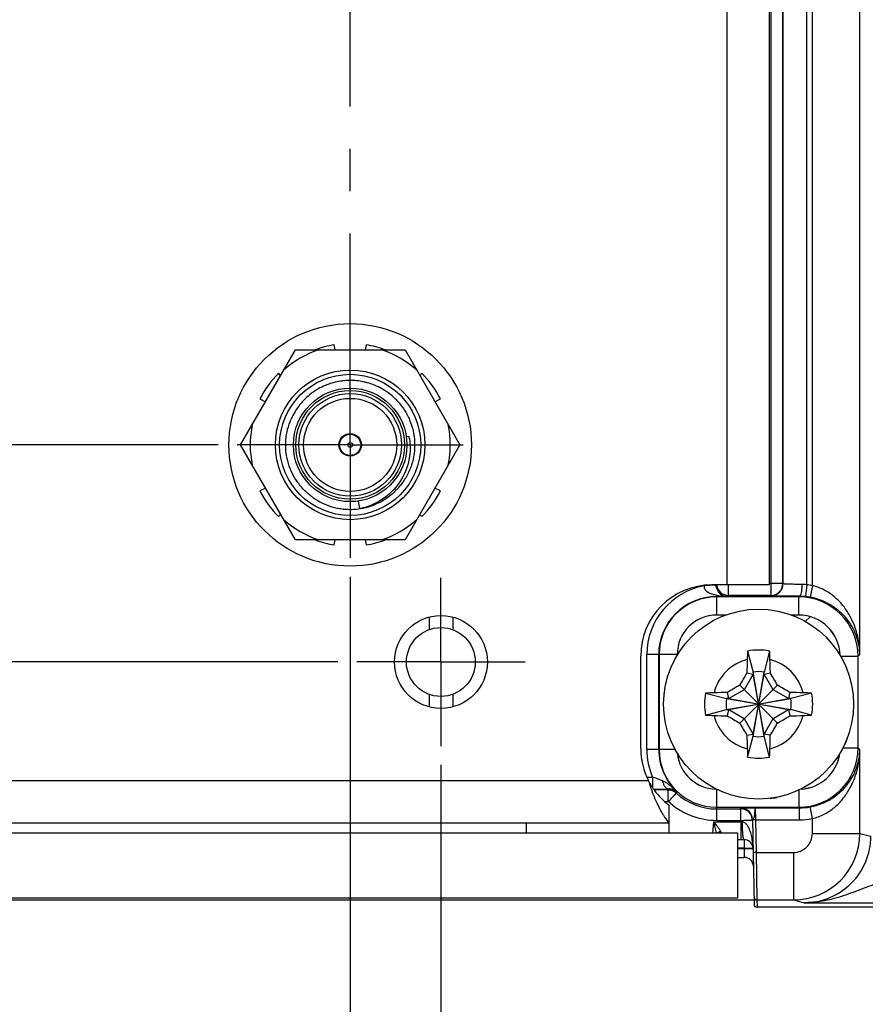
# Model space of a CAD drawing. Header units: inches. Extents: x 0 to 34, y 0 to 22.
# Tile 8 of 41: x 9.9 to 12.7, y 7.8 to 11. Entities that reach past the tile are written whole.
import ezdxf

# ---------------------------------------------------------------- set-up
doc = ezdxf.new("R2010")
doc.units = ezdxf.units.IN
doc.header["$LTSCALE"] = 1.87
doc.header["$MEASUREMENT"] = 0
doc.linetypes.add('CENTER', pattern=[0.6, 0.375, -0.075, 0.075, -0.075])
doc.layers.get('0').update_dxf_attribs({"linetype": 'CONTINUOUS'})
for name, color, linetype in [('02___PRT_ALL_AXES', 7, 'CONTINUOUS'), ('COSMETIC', 7, 'CONTINUOUS'), ('DIMENSIONS', 7, 'CONTINUOUS')]:
    doc.layers.add(name, color=color, linetype=linetype)
doc.styles.get("Standard").update_dxf_attribs({"font": 'txt', "width": 0.8})
doc.dimstyles.new('DIMSTYLE_1', dxfattribs={"dimtxt": 0.125, "dimasz": 0.18, "dimexe": 0.125, "dimexo": 0.0625, "dimgap": 0.03125, "dimtad": 0, "dimtih": 1, "dimtoh": 1, "dimlfac": 0.5, "dimzin": 4, "dimdsep": 46, "dimtxsty": 'STANDARD', "dimblk": '_FILLED', "dimblk1": '_FILLED', "dimblk2": '_FILLED', "dimcen": 0.09, "dimadec": 0, "dimazin": 0, "dimtp": 0.01, "dimtm": 0.01, "dimtfac": 1, "dimtofl": 0, "dimtmove": 0, "dimatfit": 3, "dimldrblk": '_FILLED', "dimfxl": 1, "dimtolj": 1, "dimtzin": 4, "dimarcsym": 0})

# ---------------------------------------------------------------- blocks, each defined once
blk = doc.blocks.new('*D5')
at = {"layer": 'DIMENSIONS', "color": 2, "linetype": 'CONTINUOUS'}
blk.add_line((10.9681, 9.191), (10.9681, 7.4074), dxfattribs=at)
at = {"layer": 'DIMENSIONS', "color": 2, "linetype": 'CONTINUOUS', "insert": (10.9056, 7.3449), "char_height": 0.125, "width": 1.125, "attachment_point": 3, "rotation": 90, "line_spacing_factor": 0.9}
blk.add_mtext('3.29{\\Ftxt.shx;\\W1.000000;\\H0.125000; }[83.5]', dxfattribs=at)
blk = doc.blocks.new('_FILLED')
at = {"color": 0, "linetype": 'BYBLOCK'}
blk.add_solid([(0, 0), (-1, 0.174), (-1, -0.174)], dxfattribs=at)
blk = doc.blocks.new('*D6')
at = {"layer": 'DIMENSIONS', "color": 2, "linetype": 'CONTINUOUS'}
blk.add_line((11.2691, 8.5672), (11.2691, 7.4074), dxfattribs=at)
at = {"layer": 'DIMENSIONS', "color": 2, "linetype": 'CONTINUOUS', "insert": (11.2066, 7.3449), "char_height": 0.125, "width": 1.125, "attachment_point": 3, "rotation": 90, "line_spacing_factor": 0.9}
blk.add_mtext('3.44{\\Ftxt.shx;\\W1.000000;\\H0.125000; }[87.3]', dxfattribs=at)
blk = doc.blocks.new('*D7')
at = {"layer": 'DIMENSIONS', "color": 2, "linetype": 'CONTINUOUS'}
blk.add_line((13.9132, 10.049), (13.9132, 7.4074), dxfattribs=at)
at = {"layer": 'DIMENSIONS', "color": 2, "linetype": 'CONTINUOUS', "insert": (13.8507, 7.3449), "char_height": 0.125, "width": 1.225, "attachment_point": 3, "rotation": 90, "line_spacing_factor": 0.9}
blk.add_mtext('4.76{\\Ftxt.shx;\\W1.000000;\\H0.125000; }[120.9]', dxfattribs=at)
blk = doc.blocks.new('*D8')
at = {"layer": 'DIMENSIONS', "color": 2, "linetype": 'CONTINUOUS'}
blk.add_line((16.0232, 10.049), (16.0232, 7.4074), dxfattribs=at)
at = {"layer": 'DIMENSIONS', "color": 2, "linetype": 'CONTINUOUS', "insert": (15.9607, 7.3449), "char_height": 0.125, "width": 1.225, "attachment_point": 3, "rotation": 90, "line_spacing_factor": 0.9}
blk.add_mtext('5.82{\\Ftxt.shx;\\W1.000000;\\H0.125000; }[147.7]', dxfattribs=at)
blk = doc.blocks.new('*D9')
at = {"layer": 'DIMENSIONS', "color": 2, "linetype": 'CONTINUOUS'}
blk.add_line((18.1332, 10.049), (18.1332, 7.4074), dxfattribs=at)
at = {"layer": 'DIMENSIONS', "color": 2, "linetype": 'CONTINUOUS', "insert": (18.0707, 7.3449), "char_height": 0.125, "width": 1.225, "attachment_point": 3, "rotation": 90, "line_spacing_factor": 0.9}
blk.add_mtext('6.87{\\Ftxt.shx;\\W1.000000;\\H0.125000; }[174.5]', dxfattribs=at)
blk = doc.blocks.new('*D10')
at = {"layer": 'DIMENSIONS', "color": 2, "linetype": 'CONTINUOUS'}
blk.add_line((20.2432, 10.049), (20.2432, 7.4074), dxfattribs=at)
at = {"layer": 'DIMENSIONS', "color": 2, "linetype": 'CONTINUOUS', "insert": (20.1807, 7.3449), "char_height": 0.125, "width": 1.225, "attachment_point": 3, "rotation": 90, "line_spacing_factor": 0.9}
blk.add_mtext('7.93{\\Ftxt.shx;\\W1.000000;\\H0.125000; }[201.3]', dxfattribs=at)
blk = doc.blocks.new('*D11')
at = {"layer": 'DIMENSIONS', "color": 2, "linetype": 'CONTINUOUS'}
blk.add_line((21.2982, 10.429), (21.2982, 7.4074), dxfattribs=at)
at = {"layer": 'DIMENSIONS', "color": 2, "linetype": 'CONTINUOUS', "insert": (21.2357, 7.3449), "char_height": 0.125, "width": 1.225, "attachment_point": 3, "rotation": 90, "line_spacing_factor": 0.9}
blk.add_mtext('8.45{\\Ftxt.shx;\\W1.000000;\\H0.125000; }[214.7]', dxfattribs=at)
blk = doc.blocks.new('*D12')
at = {"layer": 'DIMENSIONS', "color": 2, "linetype": 'CONTINUOUS'}
blk.add_line((22.3532, 10.049), (22.3532, 7.4074), dxfattribs=at)
at = {"layer": 'DIMENSIONS', "color": 2, "linetype": 'CONTINUOUS', "insert": (22.2907, 7.3449), "char_height": 0.125, "width": 1.225, "attachment_point": 3, "rotation": 90, "line_spacing_factor": 0.9}
blk.add_mtext('8.98{\\Ftxt.shx;\\W1.000000;\\H0.125000; }[228.1]', dxfattribs=at)
blk = doc.blocks.new('*D13')
at = {"layer": 'DIMENSIONS', "color": 2, "linetype": 'CONTINUOUS'}
blk.add_line((24.4632, 10.049), (24.4632, 7.4074), dxfattribs=at)
at = {"layer": 'DIMENSIONS', "color": 2, "linetype": 'CONTINUOUS', "insert": (24.4007, 7.3449), "char_height": 0.125, "width": 1.325, "attachment_point": 3, "rotation": 90, "line_spacing_factor": 0.9}
blk.add_mtext('10.04{\\Ftxt.shx;\\W1.000000;\\H0.125000; }[254.9]', dxfattribs=at)
blk = doc.blocks.new('*D14')
at = {"layer": 'DIMENSIONS', "color": 2, "linetype": 'CONTINUOUS'}
blk.add_line((26.5732, 10.049), (26.5732, 7.4074), dxfattribs=at)
at = {"layer": 'DIMENSIONS', "color": 2, "linetype": 'CONTINUOUS', "insert": (26.5107, 7.3449), "char_height": 0.125, "width": 1.325, "attachment_point": 3, "rotation": 90, "line_spacing_factor": 0.9}
blk.add_mtext('11.09{\\Ftxt.shx;\\W1.000000;\\H0.125000; }[281.7]', dxfattribs=at)
blk = doc.blocks.new('*D15')
at = {"layer": 'DIMENSIONS', "color": 2, "linetype": 'CONTINUOUS'}
blk.add_line((28.6832, 10.049), (28.6832, 7.4074), dxfattribs=at)
at = {"layer": 'DIMENSIONS', "color": 2, "linetype": 'CONTINUOUS', "insert": (28.6207, 7.3449), "char_height": 0.125, "width": 1.325, "attachment_point": 3, "rotation": 90, "line_spacing_factor": 0.9}
blk.add_mtext('12.15{\\Ftxt.shx;\\W1.000000;\\H0.125000; }[308.5]', dxfattribs=at)
blk = doc.blocks.new('*D20')
at = {"layer": 'DIMENSIONS', "color": 2, "linetype": 'CONTINUOUS'}
blk.add_line((10.9276, 8.9087), (3.5815, 8.9087), dxfattribs=at)
at = {"layer": 'DIMENSIONS', "color": 2, "linetype": 'CONTINUOUS', "insert": (3.519, 8.9712), "char_height": 0.125, "width": 1.025, "attachment_point": 3, "line_spacing_factor": 0.9}
blk.add_mtext('.41{\\Ftxt.shx;\\W1.000000;\\H0.125000; }[10.3]', dxfattribs=at)
blk = doc.blocks.new('*D21')
at = {"layer": 'DIMENSIONS', "color": 2, "linetype": 'CONTINUOUS'}
blk.add_line((10.5306, 9.6285), (3.5815, 9.6285), dxfattribs=at)
at = {"layer": 'DIMENSIONS', "color": 2, "linetype": 'CONTINUOUS', "insert": (3.519, 9.691), "char_height": 0.125, "width": 1.025, "attachment_point": 3, "line_spacing_factor": 0.9}
blk.add_mtext('.77{\\Ftxt.shx;\\W1.000000;\\H0.125000; }[19.5]', dxfattribs=at)
blk = doc.blocks.new('*D22')
at = {"layer": 'DIMENSIONS', "color": 2, "linetype": 'CONTINUOUS'}
blk.add_line((10.5306, 12.0439), (3.5815, 12.0439), dxfattribs=at)
at = {"layer": 'DIMENSIONS', "color": 2, "linetype": 'CONTINUOUS', "insert": (3.519, 12.1064), "char_height": 0.125, "width": 1.125, "attachment_point": 3, "line_spacing_factor": 0.9}
blk.add_mtext('1.97{\\Ftxt.shx;\\W1.000000;\\H0.125000; }[50.2]', dxfattribs=at)
blk = doc.blocks.new('*D26')
at = {"layer": 'DIMENSIONS', "color": 2, "linetype": 'CONTINUOUS'}
for p, q in [((10.4998, 13.4675), (10.3296, 13.3218)), ((10.9908, 13.4675), (10.4998, 13.4675)), ((10.3296, 13.3218), (3.5815, 13.3218))]:
    blk.add_line(p, q, dxfattribs=at)
at = {"layer": 'DIMENSIONS', "color": 2, "linetype": 'CONTINUOUS', "insert": (3.519, 13.3843), "char_height": 0.125, "width": 1.125, "attachment_point": 3, "line_spacing_factor": 0.9}
blk.add_mtext('2.69{\\Ftxt.shx;\\W1.000000;\\H0.125000; }[68.2]', dxfattribs=at)

msp = doc.modelspace()

# ---------------------------------------------------------------- linework, layer by layer
at = {"color": 7, "linetype": 'CONTINUOUS'}
for p, q in [((12.5008, 9.162), (12.5008, 14.789)), ((12.6583, 8.9331), (12.6583, 14.789)), ((12.3631, 14.6767), (12.3631, 9.1293)), ((12.4025, 14.6767), (12.4025, 9.1687)), ((12.4033, 9.1679), (12.4033, 14.6774)), ((12.482, 9.1647), (12.482, 14.6774)), ((10.9182, 9.9435), (10.9155, 9.9603)), ((11.0207, 9.9603), (11.018, 9.9435)), ((10.7375, 9.8591), (10.7305, 9.8661)), ((11.2057, 9.8661), (11.1987, 9.8591)), ((10.6687, 9.781), (10.6871, 9.7717)), ((11.2492, 9.7717), (11.2675, 9.781)), ((10.6871, 9.4853), (10.6687, 9.4759)), ((11.2675, 9.4759), (11.2492, 9.4853)), ((10.7305, 9.3909), (10.7375, 9.3979)), ((11.1987, 9.3979), (11.2057, 9.3909)), ((10.9155, 9.2966), (10.9182, 9.3135)), ((11.018, 9.3135), (11.0207, 9.2966)), ((12.1808, 9.1637), (12.1415, 9.1611)), ((12.2224, 9.1293), (12.2224, 9.1643)), ((12.4025, 9.1687), (12.3575, 9.1687)), ((12.4033, 9.1679), (12.4025, 9.1687)), ((12.482, 9.1647), (12.478, 9.1255)), ((12.5008, 9.162), (12.4937, 9.1233)), ((12.2073, 9.1258), (12.1835, 9.1256)), ((12.1837, 9.0643), (12.1837, 9.1243)), ((12.4558, 9.1243), (12.1837, 9.1243)), ((12.2073, 9.1258), (12.2191, 9.1261)), ((12.2224, 9.1293), (12.2191, 9.1261)), ((12.3631, 9.1293), (12.2224, 9.1293)), ((12.3639, 9.1285), (12.3631, 9.1293)), ((12.4558, 9.1243), (12.4581, 9.1265)), ((12.4558, 9.0643), (12.4558, 9.1243)), ((11.2295, 9.0559), (11.2295, 9.0159)), ((11.3083, 9.0561), (11.3083, 9.0159)), ((12.2135, 9.0643), (12.1837, 9.0643)), ((12.4558, 9.0643), (12.4316, 9.0643)), ((11.9519, 8.6182), (11.9519, 8.9332)), ((12.0526, 8.9332), (11.9519, 8.9332)), ((11.9912, 8.6182), (11.9912, 8.9332)), ((11.9926, 8.9332), (11.9926, 8.6182)), ((12.0526, 8.9332), (12.0526, 8.931)), ((12.286, 8.9447), (12.3042, 8.8753)), ((12.3591, 8.9447), (12.3409, 8.8753)), ((12.5946, 8.9274), (12.6527, 8.9274)), ((12.6583, 8.9331), (12.6527, 8.9274)), ((12.6527, 8.6239), (12.6527, 8.9274)), ((12.3042, 8.868), (12.2747, 8.8168)), ((12.2837, 8.8723), (12.3042, 8.868)), ((12.3409, 8.6625), (12.3042, 8.8753)), ((12.3042, 8.8753), (12.3042, 8.868)), ((12.3042, 8.6625), (12.3409, 8.8753)), ((12.3409, 8.6698), (12.3042, 8.868)), ((12.3042, 8.6698), (12.3409, 8.868)), ((12.3409, 8.868), (12.3409, 8.8753)), ((12.3409, 8.868), (12.3614, 8.8723)), ((12.3704, 8.8168), (12.3409, 8.868)), ((12.2747, 8.8168), (12.2235, 8.7872)), ((12.2598, 8.8317), (12.3853, 8.7061)), ((12.2598, 8.7061), (12.3853, 8.8317)), ((12.4216, 8.7872), (12.3704, 8.8168)), ((11.2295, 8.8015), (11.2295, 8.7614)), ((11.3083, 8.8015), (11.3083, 8.7613)), ((12.1468, 8.8054), (12.2162, 8.7872)), ((12.2162, 8.7872), (12.4289, 8.7506)), ((12.2235, 8.7872), (12.2162, 8.7872)), ((12.2162, 8.7506), (12.4289, 8.7872)), ((12.2235, 8.7872), (12.2191, 8.8077)), ((12.2235, 8.7872), (12.4216, 8.7506)), ((12.2235, 8.7506), (12.4216, 8.7872)), ((12.4259, 8.8077), (12.4216, 8.7872)), ((12.4289, 8.7872), (12.4216, 8.7872)), ((12.4983, 8.8054), (12.4289, 8.7872)), ((12.1468, 8.7324), (12.2162, 8.7506)), ((12.2162, 8.7506), (12.2235, 8.7506)), ((12.2191, 8.7301), (12.2235, 8.7506)), ((12.2235, 8.7506), (12.2747, 8.721)), ((12.3704, 8.721), (12.4216, 8.7506)), ((12.4216, 8.7506), (12.4259, 8.7301)), ((12.4216, 8.7506), (12.4289, 8.7506)), ((12.4983, 8.7324), (12.4289, 8.7506)), ((12.2747, 8.721), (12.3042, 8.6698)), ((12.3409, 8.6698), (12.3704, 8.721)), ((12.2837, 8.6655), (12.3042, 8.6698)), ((12.286, 8.5931), (12.3042, 8.6625)), ((12.3042, 8.6698), (12.3042, 8.6625)), ((12.3409, 8.6625), (12.3409, 8.6698)), ((12.3614, 8.6655), (12.3409, 8.6698)), ((12.3591, 8.5931), (12.3409, 8.6625)), ((12.602, 8.6239), (12.6527, 8.6239)), ((12.6527, 8.6239), (12.6583, 8.6183)), ((12.046, 8.6182), (11.9519, 8.6182)), ((12.6583, 8.34), (12.6583, 8.6183)), ((11.953, 8.5267), (11.9707, 8.5267)), ((11.9707, 8.5267), (11.9707, 8.4923)), ((12.0231, 8.4843), (11.9762, 8.4843)), ((12.0231, 8.4464), (12.0231, 8.4843)), ((12.1837, 8.3834), (12.1837, 8.4863)), ((12.4558, 8.4836), (12.4558, 8.4271)), ((12.0102, 8.4464), (12.0231, 8.4464)), ((12.0231, 8.4464), (12.0236, 8.4462)), ((12.1837, 8.4271), (12.4558, 8.4271)), ((12.2639, 8.4213), (12.2639, 8.424)), ((12.3116, 8.4248), (12.4581, 8.4248)), ((12.3116, 8.4248), (12.3124, 8.3855)), ((12.4558, 8.4271), (12.4581, 8.4248)), ((12.4581, 8.3855), (12.4581, 8.4248)), ((12.5008, 8.3894), (12.4937, 8.4281)), ((12.1837, 8.4213), (12.2639, 8.4213)), ((12.2631, 8.3834), (12.2631, 8.4213)), ((12.1706, 8.3415), (12.1739, 8.3788)), ((12.1739, 8.3788), (12.2632, 8.3788)), ((12.1837, 8.3834), (12.2631, 8.3834)), ((12.2631, 8.3834), (12.2632, 8.3788)), ((12.2632, 8.3788), (12.2632, 8.3199)), ((12.3024, 8.3861), (12.3073, 8.1053)), ((12.3124, 8.3855), (12.3024, 8.3853)), ((12.3124, 8.3855), (12.3143, 8.277)), ((12.3124, 8.3855), (12.4581, 8.3855)), ((12.5008, 8.34), (12.5008, 8.3894)), ((12.2535, 8.3415), (6.5935, 8.3415)), ((12.2535, 8.1255), (12.2535, 8.3415)), ((12.5008, 8.34), (12.6583, 8.34)), ((12.6583, 8.34), (12.6945, 8.3309)), ((12.2535, 8.3199), (12.2741, 8.3199)), ((12.2741, 8.3199), (12.2741, 8.2909)), ((12.2741, 8.2909), (12.2535, 8.2909)), ((12.2535, 8.2898), (12.2741, 8.2898)), ((12.2535, 8.2608), (12.2751, 8.2608)), ((12.2741, 8.2909), (12.2741, 8.2898)), ((12.2741, 8.2898), (12.2751, 8.2608)), ((12.3143, 8.277), (12.3043, 8.2768)), ((12.3143, 8.277), (12.4378, 8.277)), ((12.3143, 8.277), (12.3169, 8.1195)), ((12.4378, 8.277), (12.4378, 8.1195)), ((6.5849, 8.1203), (12.3069, 8.1203)), ((12.2535, 8.1255), (6.5935, 8.1255)), ((12.3169, 8.1195), (12.3173, 8.0955)), ((12.3169, 8.1195), (12.4378, 8.1195)), ((12.4378, 8.1195), (12.474, 8.1105)), ((12.474, 8.1105), (12.5474, 8.1102)), ((29.9612, 8.0955), (12.3173, 8.0955))]:
    msp.add_line(p, q, dxfattribs=at)
at = {"color": 6, "linetype": 'CONTINUOUS'}
for p, q in [((10.9101, 9.8342), (10.9105, 9.8343)), ((10.9105, 9.8343), (10.9108, 9.8344)), ((10.963, 9.8422), (10.9635, 9.8422)), ((10.9643, 9.8422), (10.9646, 9.8422)), ((10.9646, 9.8422), (10.965, 9.8422)), ((11.0171, 9.8365), (11.0175, 9.8364)), ((11.0679, 9.8175), (11.0682, 9.8174)), ((11.1542, 9.6563), (11.1627, 9.6576)), ((11.1359, 9.496), (11.1356, 9.4957)), ((11.1361, 9.4963), (11.1359, 9.496)), ((10.9997, 9.4171), (10.9959, 9.4424)), ((11.078, 9.4451), (11.0776, 9.4449)), ((11.0978, 9.4586), (11.0974, 9.4583)), ((10.8949, 9.4277), (10.8945, 9.4278)), ((10.9463, 9.4158), (10.9459, 9.4159)), ((10.9468, 9.4158), (10.9463, 9.4158)), ((10.9997, 9.4171), (10.9994, 9.417))]:
    msp.add_line(p, q, dxfattribs=at)
at = {"color": 3, "linetype": 'CONTINUOUS'}
msp.add_line((11.5515, 8.3745), (11.5515, 8.3415), dxfattribs=at)
at = {"color": 7, "linetype": 'CONTINUOUS'}
for centre, radius in [((10.9681, 9.6285), 0.248), ((10.9681, 9.6285), 0.234), ((12.3225, 8.7689), 0.315), ((11.2689, 8.9087), 0.1142)]:
    msp.add_circle(centre, radius, dxfattribs=at)
at = {"color": 6, "linetype": 'CONTINUOUS'}
for radius in [0.1882, 0.1803, 0.1701, 0.1543, 0.0374, 0.0352, 0.00787]:
    msp.add_circle((10.9681, 9.6285), radius, dxfattribs=at)
at = {"color": 7, "linetype": 'CONTINUOUS'}
for centre, radius, start, end in [((10.9681, 9.6285), 0.336, 99, 110.2738), ((10.9681, 9.6285), 0.336, 69.7262, 81), ((10.9681, 9.6285), 0.336, 135, 153), ((10.9681, 9.6285), 0.336, 27, 45), ((10.9681, 9.6285), 0.336, 207, 225), ((10.9681, 9.6285), 0.336, 315, 333), ((10.9681, 9.6285), 0.336, 249.7262, 261), ((10.9681, 9.6285), 0.336, 279, 290.2738), ((12.1837, 8.9332), 0.2318, 100.4906, 180), ((12.1633, 9.1601), 0.0219, 177.2939, 178.0487), ((12.2224, 9.1687), 0.0394, 186.515, 269.9787), ((12.3631, 9.1687), 0.0394, 270.0211, 359.9789), ((12.3639, 9.1679), 0.0394, 270.0211, 359.9789), ((12.4655, 9.0563), 0.1096, 81.3058, 89.6639), ((12.4581, 8.9295), 0.2363, 79.5781, 84.1858), ((12.1837, 8.9332), 0.1925, 90.0756, 180), ((12.1837, 8.9332), 0.1911, 90, 180), ((12.4558, 8.9274), 0.1968, 0.0034, 89.996), ((12.4572, 8.9212), 0.2054, 84.1881, 89.7488), ((12.4581, 8.9295), 0.197, 79.581, 84.1893), ((12.1837, 8.9332), 0.1311, 90, 180), ((12.4559, 8.9274), 0.1368, 1.4791, 90.0036), ((12.3225, 8.7689), 0.1795, 78.2646, 101.7354), ((12.3225, 8.7689), 0.1526, 104.2745, 165.7255), ((16.6628, 8.7757), 4.3801, 178.1542, 178.7363), ((14.146, 8.8568), 1.8621, 177.295, 178.1542), ((10.5456, 8.8586), 1.8155, 1.8348, 2.716), ((8.0313, 8.777), 4.3312, 1.2604, 1.8491), ((12.3225, 8.7689), 0.1526, 14.2745, 75.7255), ((16.4549, 6.3834), 4.8573, 149.1759, 149.732), ((12.3225, 8.7689), 0.108, 80.2364, 99.7636), ((8.2077, 6.3937), 4.8369, 30.2668, 30.8252), ((14.6977, 4.6541), 4.8369, 120.2668, 120.8252), ((9.937, 4.6365), 4.8573, 59.1759, 59.732), ((12.3225, 8.7689), 0.1795, 168.2646, 191.7354), ((12.2328, 6.9919), 1.8155, 91.8348, 92.716), ((12.3144, 4.4776), 4.3312, 91.2604, 91.8491), ((12.3225, 8.7689), 0.108, 170.2364, 189.7636), ((12.3293, 4.4287), 4.3801, 88.1542, 88.7363), ((12.3225, 8.7689), 0.108, 350.2364, 9.7636), ((12.4105, 6.9454), 1.8621, 87.295, 88.1542), ((12.3225, 8.7689), 0.1795, 348.2646, 11.7354), ((12.2346, 10.5924), 1.8621, 267.295, 268.1542), ((12.3225, 8.7689), 0.1526, 194.2745, 255.7255), ((12.3157, 13.1091), 4.3801, 268.1542, 268.7363), ((14.7081, 12.9013), 4.8573, 239.1759, 239.732), ((12.3225, 8.7689), 0.1526, 284.2745, 345.7255), ((9.9474, 12.8837), 4.8369, 300.2668, 300.8252), ((12.3307, 13.0602), 4.3312, 271.2604, 271.8491), ((12.4123, 10.5459), 1.8155, 271.8348, 272.716), ((16.4374, 11.144), 4.8369, 210.2668, 210.8252), ((8.1902, 11.1544), 4.8573, 329.1759, 329.732), ((16.6138, 8.7608), 4.3312, 181.2604, 181.8491), ((12.3225, 8.7689), 0.108, 260.2364, 279.7636), ((7.9823, 8.7621), 4.3801, 358.1542, 358.7363), ((14.0995, 8.6791), 1.8155, 181.8348, 182.716), ((10.4991, 8.681), 1.8621, 357.295, 358.1542), ((12.4558, 8.6239), 0.1968, 270.004, 359.9966), ((12.1837, 8.6182), 0.2318, 180, 203.2377), ((12.1837, 8.6182), 0.1925, 180, 226.7438), ((12.1837, 8.6182), 0.1911, 180, 270), ((12.1837, 8.6182), 0.1311, 185.5016, 269.2031), ((12.3225, 8.7689), 0.1795, 258.2646, 281.7354), ((12.4559, 8.6239), 0.1368, 273.3581, 351.8261), ((11.8332, 8.0901), 0.4577, 68.1675, 72.526), ((11.9717, 13.3087), 4.8214, 270.0291, 270.6267), ((13.2149, 8.0161), 1.2804, 158.3909, 158.5502), ((12.0231, 8.445), 0.0394, 47.1666, 90), ((11.983, 8.9301), 0.4483, 275.276, 275.6838), ((12.0254, 8.4461), 0.0415, 73.4444, 91.3654), ((12.8403, 8.1098), 0.8702, 154.965, 155.268), ((12.1837, 8.6182), 0.1969, 227.1666, 270), ((12.1837, 8.6189), 0.2355, 227.1678, 229.171), ((12.1837, 8.6189), 0.2354, 229.1702, 270), ((12.2639, 8.3854), 0.0386, 1.0004, 90.0017), ((12.4581, 8.6221), 0.1973, 270.0072, 280.409), ((12.2639, 8.3828), 0.0386, 1, 90), ((12.3024, 9.8528), 1.4745, 268.4769, 268.6455), ((12.458, 8.6222), 0.2367, 270.0108, 280.4119), ((12.1571, 8.3237), 0.046, 22.7516, 31.3823), ((12.4378, 8.34), 0.2205, 270.005, 359.9989), ((12.4378, 8.34), 0.063, 269.9947, 359.9965), ((12.474, 8.331), 0.2205, 269.9902, 359.9959), ((12.2741, 8.2899), 0.03, 9.8014, 89.9996), ((12.2751, 8.2308), 0.03, 1, 90), ((12.3169, 8.1295), 0.01, 181.0008, 269.9998), ((12.3173, 8.1055), 0.01, 181.0051, 270.0044), ((12.7109, 59.2619), 51.1519, 269.81691, 269.99195)]:
    msp.add_arc(centre, radius, start, end, dxfattribs=at)
at = {"color": 6, "linetype": 'CONTINUOUS'}
for centre, radius, start, end in [((10.9682, 9.6279), 0.2143, 108.0155, 112.4372), ((10.9681, 9.6284), 0.2139, 105.7499, 108.0149), ((10.968, 9.6288), 0.2134, 105.2627, 105.5295), ((10.9682, 9.6278), 0.2144, 98.5072, 105.2563), ((10.9683, 9.6276), 0.2146, 98.2648, 98.5077), ((10.9683, 9.6276), 0.2146, 97.6708, 98.2648), ((10.9682, 9.6277), 0.2145, 96.3984, 97.6708), ((10.9682, 9.6284), 0.2139, 91.3752, 96.4003), ((10.9681, 9.6295), 0.2127, 91.0461, 91.2536), ((10.9681, 9.6286), 0.2136, 85.6695, 90.8437), ((10.9681, 9.6282), 0.214, 83.2946, 85.6708), ((10.9681, 9.6283), 0.214, 82.5738, 83.2946), ((10.9682, 9.6289), 0.2134, 77.2399, 82.5758), ((10.9684, 9.63), 0.2122, 76.9368, 77.235), ((10.9685, 9.6301), 0.2121, 76.7486, 76.9368), ((10.9685, 9.6302), 0.212, 76.4515, 76.6197), ((10.968, 9.6285), 0.2137, 69.5081, 76.4418), ((10.9678, 9.6278), 0.2145, 62.1851, 69.5101), ((10.9685, 9.6281), 0.2143, 127.2227, 134.4246), ((10.9684, 9.6282), 0.2142, 125.4958, 127.2218), ((10.9683, 9.6284), 0.214, 125.1108, 125.4955), ((10.9678, 9.6291), 0.2131, 120.1526, 125.1136), ((10.9671, 9.6302), 0.2118, 119.8804, 120.1475), ((10.9671, 9.6303), 0.2117, 119.6691, 119.8804), ((10.9678, 9.6289), 0.2132, 112.7878, 119.659), ((10.9682, 9.6281), 0.2141, 112.4379, 112.7917), ((10.9678, 9.628), 0.2143, 57.5891, 62.0876), ((10.9677, 9.6278), 0.2145, 54.4494, 57.5897), ((10.9684, 9.6287), 0.2134, 47.7165, 54.4531), ((10.9687, 9.6279), 0.2146, 140.8554, 141.8031), ((10.9687, 9.6279), 0.2146, 134.4354, 140.8552), ((10.9687, 9.6291), 0.2129, 43.0687, 47.7022), ((10.9682, 9.6284), 0.2139, 149.4387, 156.5255), ((10.9672, 9.629), 0.2127, 148.8662, 149.4322), ((10.967, 9.6291), 0.2125, 148.2841, 148.8662), ((10.9681, 9.6284), 0.2138, 141.8002, 148.2759), ((10.9715, 9.6182), 0.1952, 10.7918, 11.6393), ((10.9705, 9.618), 0.1962, 8.8357, 10.7909), ((10.9675, 9.6292), 0.2147, 307.3678, 316.0019), ((10.9681, 9.6286), 0.2139, 316.0018, 321.5905), ((10.9673, 9.6274), 0.2124, 232.3254, 235.4513), ((10.9681, 9.6286), 0.2138, 235.4699, 244.0098), ((10.9684, 9.6293), 0.2147, 244.0053, 249.8461), ((10.9682, 9.6281), 0.2134, 293.1504, 300.8413), ((10.9678, 9.6288), 0.2142, 300.9492, 307.2311), ((10.9683, 9.6289), 0.2143, 249.9677, 253.5236), ((10.9683, 9.6289), 0.2142, 253.5234, 258.4566), ((10.9681, 9.6283), 0.2136, 258.459, 258.9148), ((10.968, 9.6274), 0.2127, 258.9117, 264.0369), ((10.968, 9.6282), 0.2134, 264.2903, 269.7181), ((10.968, 9.6297), 0.215, 269.7119, 270.1774), ((10.968, 9.6301), 0.2154, 270.178, 272.7363), ((10.968, 9.6299), 0.2151, 272.734, 278.3771), ((10.9577, 9.6247), 0.2118, 281.428, 281.8652), ((10.9681, 9.6287), 0.2139, 278.5818, 282.6308), ((10.9577, 9.6248), 0.212, 281.8652, 282.0689), ((10.968, 9.6291), 0.2144, 282.6301, 285.5844), ((10.9682, 9.6283), 0.2136, 285.5811, 292.9492), ((10.9689, 9.6266), 0.2117, 292.9603, 293.1379)]:
    msp.add_arc(centre, radius, start, end, dxfattribs=at)
for points, knots in [([(11.1242, 9.7745), (11.1328, 9.7653), (11.1485, 9.7453), (11.1662, 9.7116), (11.1778, 9.6754), (11.1828, 9.6377), (11.181, 9.5996), (11.1726, 9.5625), (11.1578, 9.5275), (11.1439, 9.5062), (11.1361, 9.4963)], [0, 0, 0, 0, 0.124985, 0.24998, 0.374985, 0.499988, 0.624995, 0.750002, 0.874998, 1, 1, 1, 1]), ([(10.8375, 9.4593), (10.8282, 9.4664), (10.8107, 9.4824), (10.7888, 9.5103), (10.7718, 9.5414), (10.7601, 9.5749), (10.7542, 9.6099), (10.7541, 9.6454), (10.7597, 9.6804), (10.7673, 9.7028), (10.772, 9.7136)], [0, 0, 0, 0, 0.124988, 0.24999, 0.374999, 0.500006, 0.625003, 0.750007, 0.875006, 1, 1, 1, 1]), ([(11.1644, 9.6481), (11.1677, 9.6268), (11.1673, 9.5771), (11.1381, 9.5035), (11.0789, 9.4444), (11.0275, 9.423), (11.002, 9.4175)], [0, 0, 0, 0, 0.217336, 0.487597, 0.757859, 1, 1, 1, 1])]:
    msp.add_open_spline(points, degree=3, knots=knots, dxfattribs=at)
at = {"color": 7, "linetype": 'CONTINUOUS'}
for points, knots in [([(12.1415, 9.1608), (12.1414, 9.1585), (12.142, 9.1539), (12.1452, 9.1478), (12.15, 9.1431), (12.1572, 9.1384), (12.1672, 9.1344), (12.1754, 9.1321), (12.1796, 9.1311)], [0, 0, 0, 0, 0.132897, 0.26212, 0.387453, 0.510544, 0.754545, 1, 1, 1, 1]), ([(12.1808, 9.1637), (12.1811, 9.1593), (12.1829, 9.1516), (12.1892, 9.1402), (12.1955, 9.1342), (12.1998, 9.1315)], [0, 0, 0, 0, 0.341507, 0.605178, 1, 1, 1, 1]), ([(12.4661, 9.1659), (12.4619, 9.1659), (12.4536, 9.166), (12.4418, 9.1661), (12.4312, 9.1663), (12.4232, 9.1665), (12.4175, 9.1667), (12.414, 9.1669), (12.4109, 9.167), (12.4084, 9.1672), (12.4063, 9.1674), (12.405, 9.1675), (12.4041, 9.1676), (12.4037, 9.1677), (12.4035, 9.1678), (12.4033, 9.1678), (12.4033, 9.1679)], [0, 0, 0, 0, 0.202313, 0.391684, 0.562749, 0.710657, 0.77459, 0.831224, 0.88016, 0.921057, 0.953632, 0.977674, 0.986455, 0.993069, 0.997541, 1, 1, 1, 1]), ([(12.4661, 9.1659), (12.4661, 9.1609), (12.4658, 9.1537), (12.4648, 9.1445), (12.4638, 9.1386), (12.4627, 9.1337), (12.4616, 9.1304), (12.4605, 9.1285), (12.4596, 9.1272), (12.4587, 9.1266), (12.4581, 9.1265)], [0, 0, 0, 0, 0.362006, 0.526771, 0.672778, 0.795137, 0.890291, 0.927191, 0.957165, 1, 1, 1, 1]), ([(12.6583, 8.9331), (12.658, 8.956), (12.6518, 9.0026), (12.6295, 9.0579), (12.6016, 9.0983), (12.5744, 9.1261), (12.5407, 9.149), (12.5145, 9.1588), (12.5008, 9.162)], [0, 0, 0, 0, 0.230807, 0.468514, 0.592838, 0.722426, 0.858445, 1, 1, 1, 1]), ([(12.1796, 9.1311), (12.1841, 9.1301), (12.1933, 9.1282), (12.2026, 9.1266), (12.2073, 9.1258)], [0, 0, 0, 0, 0.490338, 1, 1, 1, 1]), ([(12.1837, 9.1243), (12.1837, 9.1244), (12.1838, 9.1246), (12.1839, 9.1249), (12.1838, 9.1253), (12.1836, 9.1255), (12.1835, 9.1256)], [0, 0, 0, 0, 0.230477, 0.460689, 0.69084, 1, 1, 1, 1]), ([(12.1998, 9.1315), (12.2021, 9.1301), (12.2064, 9.1279), (12.213, 9.1263), (12.2171, 9.126), (12.2191, 9.1261)], [0, 0, 0, 0, 0.399498, 0.696574, 1, 1, 1, 1]), ([(12.4581, 9.1265), (12.4518, 9.1266), (12.4395, 9.1266), (12.4218, 9.1268), (12.408, 9.1269), (12.398, 9.1271), (12.3913, 9.1272), (12.3853, 9.1274), (12.38, 9.1275), (12.3754, 9.1277), (12.3715, 9.1278), (12.3688, 9.128), (12.367, 9.1281), (12.366, 9.1282), (12.3652, 9.1283), (12.3646, 9.1283), (12.3642, 9.1284), (12.364, 9.1285), (12.3639, 9.1285)], [0, 0, 0, 0, 0.202454, 0.391958, 0.563141, 0.640319, 0.711143, 0.77511, 0.831768, 0.880715, 0.921606, 0.954153, 0.967226, 0.978135, 0.986866, 0.993407, 0.997765, 1, 1, 1, 1]), ([(12.6583, 8.9331), (12.6581, 8.9426), (12.6563, 8.962), (12.6491, 8.9906), (12.6372, 9.0186), (12.6203, 9.0458), (12.5977, 9.0714), (12.569, 9.0944), (12.5339, 9.1129), (12.5075, 9.1207), (12.4937, 9.1233)], [0, 0, 0, 0, 0.105705, 0.213264, 0.324336, 0.440805, 0.564878, 0.698964, 0.844722, 1, 1, 1, 1]), ([(12.4937, 8.4281), (12.5075, 8.4306), (12.5339, 8.4384), (12.569, 8.457), (12.5977, 8.48), (12.6203, 8.5056), (12.6372, 8.5327), (12.6491, 8.5608), (12.6563, 8.5894), (12.6581, 8.6087), (12.6583, 8.6183)], [0, 0, 0, 0, 0.155278, 0.301036, 0.435122, 0.559195, 0.675664, 0.786736, 0.894295, 1, 1, 1, 1]), ([(12.5008, 8.3894), (12.5145, 8.3925), (12.5407, 8.4023), (12.5744, 8.4252), (12.6016, 8.4531), (12.6295, 8.4934), (12.6518, 8.5487), (12.658, 8.5954), (12.6583, 8.6183)], [0, 0, 0, 0, 0.141555, 0.277574, 0.407162, 0.531486, 0.769193, 1, 1, 1, 1]), ([(12.0223, 8.5036), (12.0194, 8.5058), (12.0134, 8.5101), (12.0069, 8.5136), (12.0035, 8.515)], [0, 0, 0, 0, 0.499462, 1, 1, 1, 1]), ([(12.0035, 8.515), (12.0042, 8.5113), (12.0061, 8.5044), (12.0102, 8.4967), (12.0143, 8.4921), (12.0175, 8.4896), (12.0209, 8.4881), (12.0233, 8.4877), (12.0244, 8.4876)], [0, 0, 0, 0, 0.308253, 0.578998, 0.697949, 0.806194, 0.90572, 1, 1, 1, 1]), ([(12.0518, 8.478), (12.047, 8.4824), (12.0374, 8.4912), (12.0275, 8.4996), (12.0223, 8.5036)], [0, 0, 0, 0, 0.500589, 1, 1, 1, 1]), ([(12.0236, 8.4462), (12.0253, 8.448), (12.0286, 8.4516), (12.0335, 8.4568), (12.0379, 8.4615), (12.0413, 8.4651), (12.0437, 8.4676), (12.0453, 8.4692), (12.0466, 8.4706), (12.0477, 8.4718), (12.0485, 8.4726), (12.049, 8.4731), (12.0493, 8.4733), (12.0495, 8.4736), (12.0497, 8.4737), (12.0498, 8.4738), (12.0499, 8.4738), (12.0499, 8.4738)], [0, 0, 0, 0, 0.195698, 0.3835, 0.55633, 0.707641, 0.773401, 0.831714, 0.882027, 0.923863, 0.95683, 0.969886, 0.980618, 0.988999, 0.995013, 0.998659, 1, 1, 1, 1]), ([(12.0372, 8.4859), (12.04, 8.4851), (12.0452, 8.4829), (12.0498, 8.4798), (12.0518, 8.478)], [0, 0, 0, 0, 0.521002, 1, 1, 1, 1]), ([(12.2639, 8.424), (12.2639, 8.424), (12.264, 8.424), (12.2641, 8.4241), (12.2644, 8.4241), (12.2648, 8.4242), (12.2653, 8.4242), (12.2662, 8.4242), (12.2676, 8.4243), (12.2696, 8.4244), (12.272, 8.4245), (12.2748, 8.4245), (12.2792, 8.4246), (12.2854, 8.4247), (12.2935, 8.4248), (12.3024, 8.4248), (12.3085, 8.4248), (12.3116, 8.4248)], [0, 0, 0, 0, 0.00147, 0.005164, 0.011211, 0.019623, 0.030385, 0.043473, 0.076516, 0.118441, 0.168855, 0.227279, 0.293154, 0.444659, 0.617555, 0.805099, 1, 1, 1, 1]), ([(12.3024, 8.3861), (12.3024, 8.3862), (12.3027, 8.3866), (12.3034, 8.387), (12.3044, 8.3877), (12.3055, 8.3887), (12.3066, 8.3901), (12.3075, 8.3918), (12.3082, 8.3937), (12.3089, 8.3963), (12.3094, 8.3995), (12.31, 8.4045), (12.3103, 8.4092), (12.3106, 8.4135), (12.3108, 8.4163), (12.3109, 8.4187), (12.311, 8.4208), (12.3112, 8.4224), (12.3113, 8.4235), (12.3114, 8.4242), (12.3114, 8.4245), (12.3115, 8.4247), (12.3115, 8.4248), (12.3116, 8.4248)], [0, 0, 0, 0, 0.010033, 0.029305, 0.058394, 0.096257, 0.140543, 0.188229, 0.237173, 0.286271, 0.383277, 0.476931, 0.649049, 0.725235, 0.793539, 0.853123, 0.903269, 0.943379, 0.972989, 0.983758, 0.991803, 0.997154, 1, 1, 1, 1]), ([(12.1739, 8.3788), (12.1752, 8.3726), (12.1778, 8.3601), (12.1801, 8.3477), (12.1811, 8.3415)], [0, 0, 0, 0, 0.503888, 1, 1, 1, 1]), ([(12.1739, 8.3788), (12.1779, 8.3736), (12.1838, 8.3658), (12.1913, 8.3554), (12.1947, 8.3502), (12.1963, 8.3476)], [0, 0, 0, 0, 0.51482, 0.76347, 1, 1, 1, 1]), ([(12.2631, 8.3834), (12.2657, 8.3835), (12.2707, 8.3836), (12.278, 8.3836), (12.2847, 8.3837), (12.2898, 8.3837), (12.2934, 8.3837), (12.2957, 8.3837), (12.2977, 8.3837), (12.2994, 8.3836), (12.3007, 8.3836), (12.3015, 8.3836), (12.302, 8.3835), (12.3023, 8.3835), (12.3024, 8.3835), (12.3025, 8.3835), (12.3025, 8.3834)], [0, 0, 0, 0, 0.194969, 0.382433, 0.555217, 0.70667, 0.772541, 0.830978, 0.881418, 0.923376, 0.956455, 0.980339, 0.988767, 0.994828, 0.998532, 1, 1, 1, 1]), ([(12.2675, 8.3787), (12.2675, 8.3712), (12.2678, 8.3602), (12.2686, 8.3463), (12.2694, 8.3375), (12.2702, 8.3312), (12.271, 8.3269), (12.2715, 8.3245), (12.2721, 8.3225), (12.2727, 8.3211), (12.2733, 8.3202), (12.2739, 8.3199), (12.2741, 8.3199)], [0, 0, 0, 0, 0.377205, 0.547232, 0.696351, 0.81917, 0.869345, 0.911476, 0.945305, 0.970789, 0.988366, 1, 1, 1, 1]), ([(12.3016, 8.3199), (12.3006, 8.3257), (12.2988, 8.3345), (12.2954, 8.3459), (12.2922, 8.3542), (12.2883, 8.3623), (12.2841, 8.3686), (12.28, 8.373), (12.2764, 8.3759), (12.2722, 8.3781), (12.2691, 8.3787), (12.2675, 8.3787)], [0, 0, 0, 0, 0.246863, 0.370522, 0.494403, 0.618655, 0.743578, 0.806597, 0.870179, 0.934586, 1, 1, 1, 1]), ([(12.1848, 8.3415), (12.1856, 8.3422), (12.1892, 8.3447), (12.1932, 8.3466), (12.1963, 8.3476)], [0, 0, 0, 0, 0.242321, 1, 1, 1, 1]), ([(12.2741, 8.2909), (12.2761, 8.2909), (12.2799, 8.291), (12.2854, 8.291), (12.2906, 8.291), (12.295, 8.291), (12.2983, 8.2909), (12.3005, 8.2908), (12.3017, 8.2908), (12.3027, 8.2907), (12.3035, 8.2906), (12.3038, 8.2905), (12.3041, 8.2904), (12.3041, 8.2904)], [0, 0, 0, 0, 0.194684, 0.381864, 0.554389, 0.705633, 0.829811, 0.880227, 0.922196, 0.955334, 0.97935, 0.994107, 1, 1, 1, 1]), ([(12.2741, 8.2898), (12.2761, 8.2898), (12.2799, 8.2899), (12.2855, 8.2899), (12.2906, 8.2899), (12.2951, 8.2899), (12.2983, 8.2898), (12.3005, 8.2897), (12.3017, 8.2896), (12.3027, 8.2896), (12.3035, 8.2895), (12.3039, 8.2894), (12.3041, 8.2893), (12.3041, 8.2893)], [0, 0, 0, 0, 0.194684, 0.381865, 0.554389, 0.705632, 0.82981, 0.880227, 0.922197, 0.955333, 0.979351, 0.994106, 1, 1, 1, 1]), ([(12.7037, 8.17), (12.6922, 8.1659), (12.6697, 8.1575), (12.6362, 8.1446), (12.6028, 8.1327), (12.5803, 8.126), (12.5689, 8.123)], [0, 0, 0, 0, 0.255107, 0.50627, 0.7541, 1, 1, 1, 1]), ([(12.5689, 8.123), (12.5534, 8.119), (12.522, 8.1127), (12.49, 8.1105), (12.474, 8.1105)], [0, 0, 0, 0, 0.500453, 1, 1, 1, 1])]:
    msp.add_open_spline(points, degree=3, knots=knots, dxfattribs=at)
msp.add_open_spline([(12.3041, 8.2904), (12.3039, 8.3002), (12.3031, 8.3101), (12.3016, 8.3199)], degree=3, dxfattribs=at)
at = {"layer": '02___PRT_ALL_AXES', "color": 3, "linetype": 'CONTINUOUS'}
for p, q in [((12.2175, 14.6145), (12.2175, 9.1643)), ((12.3575, 14.6145), (12.3575, 9.1643)), ((12.3575, 9.1643), (12.1675, 9.1643)), ((11.9315, 8.6223), (11.9315, 8.9283)), ((11.9575, 8.5145), (6.1562, 8.5145)), ((12.0245, 8.3745), (6.1562, 8.3745)), ((12.0245, 8.3745), (12.0245, 8.3415))]:
    msp.add_line(p, q, dxfattribs=at)
at = {"layer": '02___PRT_ALL_AXES', "color": 7, "linetype": 'CENTER'}
for p, q in [((10.9681, 9.6285), (10.9681, 11.6399)), ((10.9681, 9.6285), (10.5931, 9.6285)), ((10.9681, 9.6285), (10.9681, 9.2535)), ((10.9681, 9.6285), (11.3431, 9.6285)), ((11.2691, 8.9087), (11.2691, 9.1877)), ((11.2691, 8.9087), (10.9901, 8.9087)), ((11.2691, 8.9087), (11.2691, 8.6297)), ((11.2691, 8.9087), (11.5481, 8.9087))]:
    msp.add_line(p, q, dxfattribs=at)
at = {"layer": '02___PRT_ALL_AXES', "color": 7, "linetype": 'CONTINUOUS'}
for p, q in [((10.6044, 9.6285), (10.7862, 9.9435)), ((10.7862, 9.9435), (11.15, 9.9435)), ((11.15, 9.9435), (11.3318, 9.6285)), ((10.7862, 9.3135), (10.6044, 9.6285)), ((11.3318, 9.6285), (11.15, 9.3135)), ((11.15, 9.3135), (10.7862, 9.3135)), ((12.0245, 8.4345), (12.0245, 8.3745))]:
    msp.add_line(p, q, dxfattribs=at)
msp.add_circle((10.9681, 9.6285), 0.402, dxfattribs=at)
at = {"layer": '02___PRT_ALL_AXES', "color": 3, "linetype": 'CONTINUOUS'}
msp.add_circle((11.2691, 8.9087), 0.154, dxfattribs=at)
at = {"layer": '02___PRT_ALL_AXES', "color": 7, "linetype": 'CONTINUOUS'}
for centre, radius, start, end in [((10.9681, 9.6285), 0.3317, 108.2744, 131.7256), ((10.9681, 9.6285), 0.3317, 48.2744, 71.7256), ((10.9681, 9.6285), 0.3317, 168.2744, 191.7256), ((10.9681, 9.6285), 0.3317, 348.2744, 11.7256), ((10.9681, 9.6285), 0.3317, 228.2744, 251.7256), ((10.9681, 9.6285), 0.3317, 288.2744, 311.7256), ((12.3225, 8.7689), 0.315, 335.5238, 340.6011), ((12.3225, 8.7689), 0.315, 318.6918, 318.771), ((12.3225, 8.7689), 0.315, 298.8502, 299.5865), ((12.3225, 8.7689), 0.315, 276.896, 281.0416)]:
    msp.add_arc(centre, radius, start, end, dxfattribs=at)
at = {"layer": '02___PRT_ALL_AXES', "color": 3, "linetype": 'CONTINUOUS'}
for centre, start, end in [((12.1675, 8.9283), 90, 180), ((12.1675, 8.6223), 180, 207.1681)]:
    msp.add_arc(centre, 0.236, start, end, dxfattribs=at)
at = {"layer": '02___PRT_ALL_AXES', "color": 7, "linetype": 'CONTINUOUS'}
msp.add_open_spline([(11.9575, 8.5145), (11.9604, 8.5089), (11.965, 8.5007), (11.9718, 8.4903), (11.9816, 8.4763), (11.9959, 8.4594), (12.011, 8.4454), (12.0193, 8.4386), (12.0219, 8.4365), (12.0236, 8.4352), (12.0243, 8.4346), (12.0245, 8.4345)], degree=3, knots=[0, 0, 0, 0, 0.178442, 0.267444, 0.355068, 0.665889, 0.897846, 0.940404, 0.972836, 0.993051, 1, 1, 1, 1], dxfattribs=at)
at = {"layer": '02___PRT_ALL_AXES', "color": 3, "linetype": 'CONTINUOUS'}
for points, knots in [([(11.9575, 8.5145), (11.9618, 8.5), (11.9709, 8.4729), (11.9823, 8.4466), (11.9882, 8.4344)], [0, 0, 0, 0, 0.526831, 1, 1, 1, 1]), ([(11.9882, 8.4344), (11.9922, 8.4263), (11.9982, 8.4149), (12.0065, 8.4009), (12.0119, 8.3924), (12.0167, 8.3852), (12.0205, 8.3798), (12.023, 8.3764), (12.0242, 8.3749), (12.0245, 8.3745)], [0, 0, 0, 0, 0.386583, 0.55062, 0.695883, 0.819705, 0.916708, 0.978644, 1, 1, 1, 1])]:
    msp.add_open_spline(points, degree=3, knots=knots, dxfattribs=at)
at = {"layer": 'COSMETIC', "color": 7, "linetype": 'CONTINUOUS'}
for p, q in [((12.2135, 9.0643), (12.1837, 9.0643)), ((12.4558, 9.0643), (12.4316, 9.0643)), ((12.0526, 8.9332), (12.0526, 8.931))]:
    msp.add_line(p, q, dxfattribs=at)
at = {"layer": 'COSMETIC', "color": 2, "linetype": 'CONTINUOUS'}
msp.add_line((12.4774, 9.043), (12.4933, 9.0589), dxfattribs=at)
at = {"layer": 'COSMETIC', "color": 7, "linetype": 'CONTINUOUS'}
for centre, radius, start, end in [((12.1837, 8.9332), 0.1311, 90, 180), ((12.4559, 8.9274), 0.1368, 1.3766, 90.0036), ((12.1837, 8.6182), 0.1311, 185.4174, 269.2731), ((12.4559, 8.6239), 0.1368, 273.1782, 351.9917)]:
    msp.add_arc(centre, radius, start, end, dxfattribs=at)

# ---------------------------------------------------------------- dimensions: what is measured, and where the dimension line sits
at = {"layer": 'DIMENSIONS', "color": 2, "linetype": 'CONTINUOUS'}
for feature_location, offset, dtype, origin, picture, middle in [((10.9908, 13.4675), (-7.4093, -0.1457), 0, (11.0533, 8.0951), '*D26', (2.9565, 13.3218)), ((10.5306, 12.0439), (-6.9491, 0), 0, (10.5931, 8.0951), '*D22', (2.9565, 12.0439)), ((21.2982, 10.429), (0, -3.0215), 1, (4.393, 10.4915), '*D11', (21.2982, 6.7324)), ((13.9132, 10.049), (0, -2.6415), 1, (4.393, 10.1115), '*D7', (13.9132, 6.7324)), ((16.0232, 10.049), (0, -2.6415), 1, (4.393, 10.1115), '*D8', (16.0232, 6.7324)), ((18.1332, 10.049), (0, -2.6415), 1, (4.393, 10.1115), '*D9', (18.1332, 6.7324)), ((20.2432, 10.049), (0, -2.6415), 1, (4.393, 10.1115), '*D10', (20.2432, 6.7324)), ((22.3532, 10.049), (0, -2.6415), 1, (4.393, 10.1115), '*D12', (22.3532, 6.7324)), ((24.4632, 10.049), (0, -2.6415), 1, (4.393, 10.1115), '*D13', (24.4632, 6.6824)), ((26.5732, 10.049), (0, -2.6415), 1, (4.393, 10.1115), '*D14', (26.5732, 6.6824)), ((28.6832, 10.049), (0, -2.6415), 1, (4.393, 10.1115), '*D15', (28.6832, 6.6824)), ((10.5306, 9.6285), (-6.9491, 0), 0, (10.5931, 8.0951), '*D21', (3.0065, 9.6285)), ((10.9681, 9.191), (0, -1.7835), 1, (4.393, 9.2535), '*D5', (10.9681, 6.7824)), ((10.9276, 8.9087), (-7.3461, 0), 0, (10.9901, 8.0951), '*D20', (3.0065, 8.9087)), ((11.2691, 8.5672), (0, -1.1597), 1, (4.393, 8.6297), '*D6', (11.2691, 6.7824))]:
    dim = msp.add_ordinate_dim(feature_location=feature_location, offset=offset, dtype=dtype, origin=origin, dimstyle='DIMSTYLE_1', dxfattribs=at)
    dim.commit()
    dim.dimension.update_dxf_attribs({"geometry": picture, "text_midpoint": middle})

doc.saveas('drawing.dxf')
